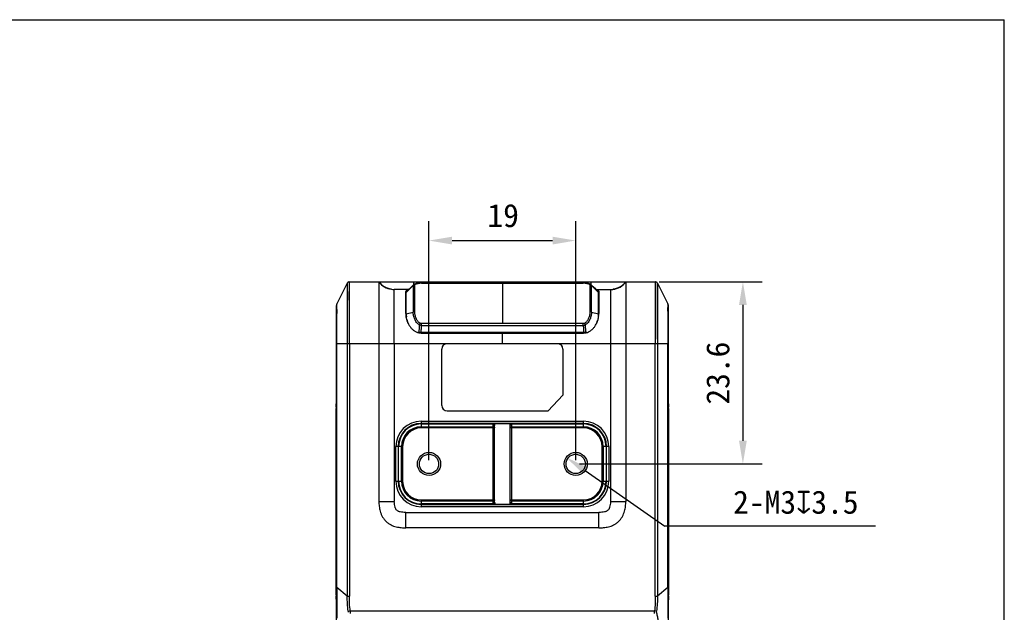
# Model space of a CAD drawing. Header units: millimetres. Extents: x 28 to 333, y 279 to 407.
# Tile 5 of 5: x 206 to 333, y 330 to 407. Entities that reach past the tile are written whole.
import ezdxf

# ---------------------------------------------------------------- set-up
doc = ezdxf.new("R2010")
doc.units = ezdxf.units.MM
doc.header["$LTSCALE"] = 16.335
doc.header["$PDMODE"] = 3
doc.header["$PDSIZE"] = 8
doc.layers.get('0').update_dxf_attribs({"linetype": 'CONTINUOUS'})
doc.layers.get('Defpoints').update_dxf_attribs({"linetype": 'CONTINUOUS'})
doc.layers.add('20_ALL_FEATURES', color=7, linetype='CONTINUOUS')
doc.layers.add('51__DRAFT_DIMS', color=7, linetype='CONTINUOUS')
doc.styles.get("Standard").update_dxf_attribs({"font": 'simfang.ttf'})
doc.dimstyles.new('DIMSTYLE_3', dxfattribs={"dimtxt": 3, "dimasz": 3, "dimexe": 2.5, "dimexo": 0.5, "dimgap": 0.75, "dimtad": 1, "dimdsep": 46, "dimtxsty": 'STANDARD', "dimblk": '_FILLED', "dimblk1": '_FILLED', "dimblk2": '_FILLED', "dimcen": 0.09, "dimclrt": 3, "dimazin": 2, "dimtp": 0.2, "dimtm": 0.2, "dimtfac": 1, "dimtofl": 0, "dimtmove": 0, "dimatfit": 3, "dimldrblk": '_FILLED', "dimfxl": 1, "dimtolj": 1, "dimarcsym": 0})
doc.dimstyles.new('DIMSTYLE_4', dxfattribs={"dimtxt": 3, "dimasz": 3, "dimexe": 2.5, "dimexo": 0.5, "dimgap": 0.75, "dimtad": 1, "dimdec": 1, "dimdsep": 46, "dimtxsty": 'STANDARD', "dimblk": '_FILLED', "dimblk1": '_FILLED', "dimblk2": '_FILLED', "dimcen": 0.09, "dimclrt": 3, "dimazin": 2, "dimtp": 0.2, "dimtm": 0.2, "dimtfac": 1, "dimtdec": 1, "dimtofl": 0, "dimtmove": 0, "dimatfit": 3, "dimldrblk": '_FILLED', "dimfxl": 1, "dimtolj": 1, "dimarcsym": 0})
doc.dimstyles.new('DIMSTYLE_5', dxfattribs={"dimtxt": 3, "dimasz": 3, "dimexe": 2.5, "dimexo": 0.5, "dimtad": 1, "dimdsep": 46, "dimtxsty": 'STANDARD', "dimblk": '_FILLED', "dimblk1": '_FILLED', "dimblk2": '_FILLED', "dimcen": 0.09, "dimclrt": 3, "dimazin": 2, "dimtp": 0.1, "dimtm": 0.1, "dimtfac": 1, "dimtofl": 0, "dimtmove": 0, "dimatfit": 1, "dimldrblk": '_FILLED', "dimfxl": 1, "dimtolj": 1, "dimarcsym": 0})

# ---------------------------------------------------------------- blocks, each defined once
blk = doc.blocks.new('_FILLED')
at = {"color": 0, "linetype": 'ByBlock'}
blk.add_solid([(0, 0), (-1, 0.167), (-1, -0.167)], dxfattribs=at)
blk = doc.blocks.new('*D6')
at = {"layer": '51__DRAFT_DIMS', "color": 0, "lineweight": -2}
for p, q in [((258.56, 350.22), (258.56, 381.17)), ((277.56, 350.22), (277.56, 381.17)), ((261.56, 378.67), (274.56, 378.67))]:
    blk.add_line(p, q, dxfattribs=at)
at = {"layer": 'Defpoints', "color": 0}
for p in [(277.56, 378.67), (258.56, 349.72), (277.56, 349.72)]:
    blk.add_point(p, dxfattribs=at)
at = {"layer": '51__DRAFT_DIMS', "color": 0, "linetype": 'ByBlock', "lineweight": -2, "xscale": 3, "yscale": 3, "zscale": 3, "rotation": 180}
blk.add_blockref('_FILLED', (258.56, 378.67), dxfattribs=at)
at = {"layer": '51__DRAFT_DIMS', "color": 0, "linetype": 'ByBlock', "lineweight": -2, "xscale": 3, "yscale": 3, "zscale": 3}
blk.add_blockref('_FILLED', (277.56, 378.67), dxfattribs=at)
at = {"layer": '51__DRAFT_DIMS', "color": 7, "insert": (268.17, 383.42), "char_height": 3, "attachment_point": 2, "line_spacing_factor": 0.9}
blk.add_mtext('\\A1;19', dxfattribs=at)
blk = doc.blocks.new('*D7')
at = {"layer": '51__DRAFT_DIMS', "color": 0, "lineweight": -2}
for p, q in [((288.38, 373.33), (301.72, 373.33)), ((299.22, 370.33), (299.22, 352.72)), ((278.06, 349.72), (301.72, 349.72))]:
    blk.add_line(p, q, dxfattribs=at)
at = {"layer": 'Defpoints', "color": 0}
for p in [(287.88, 373.33), (277.56, 349.72), (299.22, 349.72)]:
    blk.add_point(p, dxfattribs=at)
at = {"layer": '51__DRAFT_DIMS', "color": 0, "linetype": 'ByBlock', "lineweight": -2, "xscale": 3, "yscale": 3, "zscale": 3}
for p, rotation in [((299.22, 373.33), 90), ((299.22, 349.72), 270)]:
    blk.add_blockref('_FILLED', p, dxfattribs=dict(at, rotation=rotation))
at = {"layer": '51__DRAFT_DIMS', "color": 7, "insert": (294.47, 361.49), "char_height": 3, "attachment_point": 2, "rotation": 90, "line_spacing_factor": 0.9}
blk.add_mtext('\\A1;23.6', dxfattribs=at)
blk = doc.blocks.new('*D8')
at = {"layer": '51__DRAFT_DIMS', "color": 0, "lineweight": -2}
for p in [(278.79, 348.86), (316.41, 341.65)]:
    blk.add_line(p, (289.12, 341.65), dxfattribs=at)
at = {"layer": 'Defpoints', "color": 0}
for p in [(276.33, 350.58), (278.79, 348.86)]:
    blk.add_point(p, dxfattribs=at)
at = {"layer": '51__DRAFT_DIMS', "color": 0, "linetype": 'ByBlock', "lineweight": -2, "xscale": 3, "yscale": 3, "zscale": 3, "rotation": 145.0782235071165}
blk.add_blockref('_FILLED', (276.33, 350.58), dxfattribs=at)
at = {"layer": '51__DRAFT_DIMS', "color": 7, "insert": (297.95, 346.27), "char_height": 3, "attachment_point": 1, "line_spacing_factor": 0.9}
blk.add_mtext('\\A1;{2-M3{\\fgdt;x}3.5}', dxfattribs=at)

msp = doc.modelspace()

# ---------------------------------------------------------------- linework, layer by layer
at = {"color": 7}
for p in [(28.026, 407.301), (333.079, 278.814)]:
    msp.add_line(p, (333.079, 407.301), dxfattribs=at)
at = {"layer": '20_ALL_FEATURES', "color": 7}
for p, q in [((247.98, 373.167), (246.632, 370.471)), ((247.98, 373.167), (247.981, 373.163)), ((247.98, 373.167), (247.98, 332.594)), ((247.981, 373.163), (247.982, 372.802)), ((247.982, 372.802), (247.983, 372.539)), ((248.012, 373.217), (248.011, 373.217)), ((248.19, 373.328), (248.19, 373.327)), ((248.249, 373.333), (287.878, 373.333)), ((252.063, 373.333), (252.063, 344.833)), ((252.074, 373.318), (252.063, 373.333)), ((252.084, 373.306), (252.074, 373.318)), ((252.093, 373.294), (252.084, 373.306)), ((252.103, 373.281), (252.093, 373.294)), ((252.113, 373.269), (252.103, 373.281)), ((252.122, 373.257), (252.113, 373.269)), ((252.132, 373.245), (252.122, 373.257)), ((252.142, 373.233), (252.132, 373.245)), ((252.152, 373.221), (252.142, 373.233)), ((252.161, 373.209), (252.152, 373.221)), ((252.171, 373.197), (252.161, 373.209)), ((252.181, 373.185), (252.171, 373.197)), ((252.191, 373.174), (252.181, 373.185)), ((252.202, 373.162), (252.191, 373.174)), ((252.212, 373.151), (252.202, 373.162)), ((252.222, 373.139), (252.212, 373.151)), ((252.232, 373.128), (252.222, 373.139)), ((252.242, 373.116), (252.232, 373.128)), ((252.253, 373.105), (252.242, 373.116)), ((252.263, 373.094), (252.253, 373.105)), ((252.289, 373.066), (252.279, 373.077)), ((252.3, 373.055), (252.289, 373.066)), ((252.311, 373.044), (252.3, 373.055)), ((252.321, 373.034), (252.311, 373.044)), ((252.332, 373.023), (252.321, 373.034)), ((252.343, 373.012), (252.332, 373.023)), ((252.354, 373.002), (252.343, 373.012)), ((252.364, 372.991), (252.354, 373.002)), ((252.375, 372.981), (252.364, 372.991)), ((252.386, 372.97), (252.375, 372.981)), ((252.397, 372.96), (252.386, 372.97)), ((252.408, 372.95), (252.397, 372.96)), ((252.419, 372.94), (252.408, 372.95)), ((252.43, 372.93), (252.419, 372.94)), ((252.442, 372.92), (252.43, 372.93)), ((252.453, 372.91), (252.442, 372.92)), ((252.464, 372.9), (252.453, 372.91)), ((252.475, 372.891), (252.464, 372.9)), ((252.486, 372.881), (252.475, 372.891)), ((252.498, 372.872), (252.486, 372.881)), ((252.509, 372.862), (252.498, 372.872)), ((252.521, 372.853), (252.509, 372.862)), ((252.532, 372.844), (252.521, 372.853)), ((252.544, 372.835), (252.532, 372.844)), ((252.555, 372.826), (252.544, 372.835)), ((252.567, 372.817), (252.555, 372.826)), ((252.578, 372.808), (252.567, 372.817)), ((252.59, 372.799), (252.578, 372.808)), ((252.602, 372.79), (252.59, 372.799)), ((252.613, 372.782), (252.602, 372.79)), ((252.625, 372.773), (252.613, 372.782)), ((252.637, 372.765), (252.625, 372.773)), ((252.649, 372.756), (252.637, 372.765)), ((252.66, 372.748), (252.649, 372.756)), ((252.672, 372.74), (252.66, 372.748)), ((252.684, 372.732), (252.672, 372.74)), ((252.696, 372.724), (252.684, 372.732)), ((252.708, 372.716), (252.696, 372.724)), ((252.72, 372.708), (252.708, 372.716)), ((252.75, 372.689), (252.738, 372.696)), ((252.762, 372.681), (252.75, 372.689)), ((252.774, 372.674), (252.762, 372.681)), ((252.786, 372.667), (252.774, 372.674)), ((252.798, 372.659), (252.786, 372.667)), ((252.811, 372.652), (252.798, 372.659)), ((252.823, 372.645), (252.811, 372.652)), ((252.835, 372.638), (252.823, 372.645)), ((252.847, 372.631), (252.835, 372.638)), ((252.859, 372.624), (252.847, 372.631)), ((252.872, 372.618), (252.859, 372.624)), ((252.884, 372.611), (252.872, 372.618)), ((252.896, 372.605), (252.884, 372.611)), ((252.927, 372.589), (252.915, 372.595)), ((252.939, 372.583), (252.927, 372.589)), ((252.952, 372.576), (252.939, 372.583)), ((252.964, 372.57), (252.952, 372.576)), ((252.976, 372.564), (252.964, 372.57)), ((252.989, 372.559), (252.976, 372.564)), ((253.001, 372.553), (252.989, 372.559)), ((253.014, 372.547), (253.001, 372.553)), ((253.026, 372.542), (253.014, 372.547)), ((253.038, 372.536), (253.026, 372.542)), ((253.051, 372.531), (253.038, 372.536)), ((253.063, 372.525), (253.051, 372.531)), ((253.076, 372.52), (253.063, 372.525)), ((253.088, 372.515), (253.076, 372.52)), ((253.1, 372.51), (253.088, 372.515)), ((253.113, 372.505), (253.1, 372.51)), ((253.125, 372.5), (253.113, 372.505)), ((253.138, 372.495), (253.125, 372.5)), ((253.15, 372.491), (253.138, 372.495)), ((253.162, 372.486), (253.15, 372.491)), ((253.175, 372.481), (253.162, 372.486)), ((253.187, 372.477), (253.175, 372.481)), ((253.199, 372.473), (253.187, 372.477)), ((253.212, 372.468), (253.199, 372.473)), ((253.224, 372.464), (253.212, 372.468)), ((253.236, 372.46), (253.224, 372.464)), ((253.249, 372.456), (253.236, 372.46)), ((253.261, 372.452), (253.249, 372.456)), ((253.273, 372.448), (253.261, 372.452)), ((253.286, 372.444), (253.273, 372.448)), ((253.298, 372.44), (253.286, 372.444)), ((253.31, 372.437), (253.298, 372.44)), ((253.322, 372.433), (253.31, 372.437)), ((253.335, 372.43), (253.322, 372.433)), ((253.347, 372.426), (253.335, 372.43)), ((253.359, 372.423), (253.347, 372.426)), ((253.371, 372.42), (253.359, 372.423)), ((253.383, 372.416), (253.371, 372.42)), ((253.395, 372.413), (253.383, 372.416)), ((253.407, 372.41), (253.395, 372.413)), ((253.419, 372.407), (253.407, 372.41)), ((253.431, 372.404), (253.419, 372.407)), ((253.443, 372.401), (253.431, 372.404)), ((253.455, 372.399), (253.443, 372.401)), ((253.467, 372.396), (253.455, 372.399)), ((253.479, 372.393), (253.467, 372.396)), ((256.517, 372.827), (255.613, 371.951)), ((256.297, 372.668), (255.975, 372.357)), ((256.56, 372.923), (256.297, 372.668)), ((256.563, 373.333), (256.563, 372.926)), ((256.729, 369.428), (256.729, 372.913)), ((257.585, 373.156), (257.585, 373.155)), ((257.585, 373.155), (278.542, 373.155)), ((265.721, 373.233), (259.006, 373.233)), ((260.463, 373.233), (260.463, 373.156)), ((265.663, 373.156), (265.663, 373.233)), ((268.063, 373.333), (268.063, 373.156)), ((268.063, 373.155), (268.063, 367.904)), ((270.205, 373.233), (276.921, 373.233)), ((270.263, 373.233), (270.263, 373.156)), ((275.463, 373.156), (275.463, 373.233)), ((278.542, 373.156), (278.542, 373.155)), ((279.398, 372.913), (279.398, 369.429)), ((279.563, 372.926), (279.563, 373.333)), ((279.83, 372.668), (279.567, 372.922)), ((280.513, 371.951), (279.61, 372.827)), ((280.151, 372.358), (279.83, 372.668)), ((282.654, 372.395), (282.639, 372.392)), ((282.67, 372.398), (282.654, 372.395)), ((282.685, 372.402), (282.67, 372.398)), ((282.7, 372.405), (282.685, 372.402)), ((282.715, 372.409), (282.7, 372.405)), ((282.731, 372.413), (282.715, 372.409)), ((282.746, 372.417), (282.731, 372.413)), ((282.762, 372.421), (282.746, 372.417)), ((282.777, 372.425), (282.762, 372.421)), ((282.792, 372.43), (282.777, 372.425)), ((282.808, 372.434), (282.792, 372.43)), ((282.823, 372.439), (282.808, 372.434)), ((282.839, 372.443), (282.823, 372.439)), ((282.855, 372.448), (282.839, 372.443)), ((282.894, 372.461), (282.878, 372.456)), ((282.909, 372.466), (282.894, 372.461)), ((282.925, 372.472), (282.909, 372.466)), ((282.941, 372.477), (282.925, 372.472)), ((282.956, 372.483), (282.941, 372.477)), ((282.972, 372.489), (282.956, 372.483)), ((282.988, 372.495), (282.972, 372.489)), ((283.004, 372.501), (282.988, 372.495)), ((283.019, 372.507), (283.004, 372.501)), ((283.035, 372.513), (283.019, 372.507)), ((283.051, 372.52), (283.035, 372.513)), ((283.067, 372.527), (283.051, 372.52)), ((283.082, 372.533), (283.067, 372.527)), ((283.122, 372.551), (283.106, 372.544)), ((283.137, 372.558), (283.122, 372.551)), ((283.153, 372.566), (283.137, 372.558)), ((283.169, 372.573), (283.153, 372.566)), ((283.184, 372.581), (283.169, 372.573)), ((283.2, 372.589), (283.184, 372.581)), ((283.216, 372.597), (283.2, 372.589)), ((283.231, 372.605), (283.216, 372.597)), ((283.247, 372.613), (283.231, 372.605)), ((283.263, 372.622), (283.247, 372.613)), ((283.278, 372.63), (283.263, 372.622)), ((283.317, 372.653), (283.301, 372.644)), ((283.332, 372.662), (283.317, 372.653)), ((283.348, 372.671), (283.332, 372.662)), ((283.363, 372.68), (283.348, 372.671)), ((283.378, 372.69), (283.363, 372.68)), ((283.394, 372.699), (283.378, 372.69)), ((283.409, 372.709), (283.394, 372.699)), ((283.424, 372.719), (283.409, 372.709)), ((283.439, 372.729), (283.424, 372.719)), ((283.454, 372.74), (283.439, 372.729)), ((283.492, 372.766), (283.477, 372.755)), ((283.507, 372.777), (283.492, 372.766)), ((283.522, 372.788), (283.507, 372.777)), ((283.536, 372.799), (283.522, 372.788)), ((283.551, 372.81), (283.536, 372.799)), ((283.566, 372.821), (283.551, 372.81)), ((283.581, 372.833), (283.566, 372.821)), ((283.595, 372.844), (283.581, 372.833)), ((283.61, 372.856), (283.595, 372.844)), ((283.646, 372.886), (283.631, 372.874)), ((283.66, 372.898), (283.646, 372.886)), ((283.674, 372.91), (283.66, 372.898)), ((283.689, 372.923), (283.674, 372.91)), ((283.703, 372.936), (283.689, 372.923)), ((283.717, 372.948), (283.703, 372.936)), ((283.731, 372.961), (283.717, 372.948)), ((283.745, 372.974), (283.731, 372.961)), ((283.759, 372.987), (283.745, 372.974)), ((283.793, 373.021), (283.779, 373.007)), ((283.807, 373.035), (283.793, 373.021)), ((283.82, 373.048), (283.807, 373.035)), ((283.834, 373.062), (283.82, 373.048)), ((283.847, 373.076), (283.834, 373.062)), ((283.86, 373.09), (283.847, 373.076)), ((283.873, 373.104), (283.86, 373.09)), ((283.887, 373.119), (283.873, 373.104)), ((283.9, 373.133), (283.887, 373.119)), ((283.913, 373.148), (283.9, 373.133)), ((283.926, 373.162), (283.913, 373.148)), ((283.938, 373.177), (283.926, 373.162)), ((283.951, 373.192), (283.938, 373.177)), ((283.964, 373.207), (283.951, 373.192)), ((283.976, 373.222), (283.964, 373.207)), ((283.989, 373.237), (283.976, 373.222)), ((284.001, 373.253), (283.989, 373.237)), ((284.013, 373.268), (284.001, 373.253)), ((284.026, 373.284), (284.013, 373.268)), ((284.038, 373.299), (284.026, 373.284)), ((284.063, 373.333), (284.056, 373.323)), ((284.063, 373.333), (284.063, 344.833)), ((287.937, 373.327), (287.937, 373.328)), ((288.115, 373.217), (288.115, 373.217)), ((288.143, 372.302), (288.144, 372.573)), ((288.146, 373.167), (288.146, 332.594)), ((288.146, 373.167), (289.495, 370.471)), ((253.491, 372.391), (253.479, 372.393)), ((253.503, 372.388), (253.491, 372.391)), ((253.515, 372.386), (253.503, 372.388)), ((253.527, 372.383), (253.515, 372.386)), ((253.539, 372.381), (253.527, 372.383)), ((253.55, 372.379), (253.539, 372.381)), ((253.562, 372.377), (253.55, 372.379)), ((253.574, 372.375), (253.562, 372.377)), ((253.585, 372.373), (253.574, 372.375)), ((253.597, 372.371), (253.585, 372.373)), ((253.609, 372.369), (253.597, 372.371)), ((253.62, 372.367), (253.609, 372.369)), ((253.632, 372.365), (253.62, 372.367)), ((253.643, 372.363), (253.632, 372.365)), ((253.654, 372.362), (253.643, 372.363)), ((253.666, 372.36), (253.654, 372.362)), ((253.683, 372.358), (253.666, 372.36)), ((253.694, 372.356), (253.683, 372.358)), ((253.711, 372.354), (253.694, 372.356)), ((255.95, 372.333), (254.063, 372.333)), ((255.563, 369.21), (255.563, 372.068)), ((255.613, 371.264), (255.563, 371.264)), ((255.613, 368.695), (255.613, 371.966)), ((255.975, 372.357), (255.66, 372.053)), ((280.466, 372.053), (280.151, 372.358)), ((280.176, 372.333), (282.063, 372.333)), ((280.513, 371.961), (280.513, 371.964)), ((280.513, 368.695), (280.513, 371.961)), ((280.563, 371.264), (280.513, 371.264)), ((280.563, 372.068), (280.563, 369.21)), ((282.391, 372.351), (282.377, 372.35)), ((282.405, 372.353), (282.391, 372.351)), ((282.419, 372.354), (282.405, 372.353)), ((282.433, 372.356), (282.419, 372.354)), ((282.448, 372.358), (282.433, 372.356)), ((282.462, 372.36), (282.448, 372.358)), ((282.476, 372.362), (282.462, 372.36)), ((282.491, 372.364), (282.476, 372.362)), ((282.506, 372.367), (282.491, 372.364)), ((282.52, 372.369), (282.506, 372.367)), ((282.535, 372.372), (282.52, 372.369)), ((282.55, 372.374), (282.535, 372.372)), ((282.564, 372.377), (282.55, 372.374)), ((282.579, 372.38), (282.564, 372.377)), ((282.594, 372.382), (282.579, 372.38)), ((282.609, 372.385), (282.594, 372.382)), ((282.624, 372.388), (282.609, 372.385)), ((282.639, 372.392), (282.624, 372.388)), ((288.142, 371.95), (288.143, 372.302)), ((288.142, 371.514), (288.142, 371.95)), ((288.143, 370.98), (288.142, 371.514)), ((246.563, 319.487), (246.563, 370.179)), ((246.569, 370.261), (246.569, 370.286)), ((246.569, 370.286), (246.572, 370.286)), ((246.589, 370.373), (246.6, 370.395)), ((246.589, 370.373), (246.593, 370.371)), ((246.626, 369.877), (246.627, 370.001)), ((246.626, 369.736), (246.626, 369.877)), ((255.563, 370.759), (255.613, 370.759)), ((280.513, 370.759), (280.563, 370.759)), ((288.144, 370.289), (288.143, 370.98)), ((288.144, 369.907), (288.144, 370.289)), ((288.145, 368.694), (288.144, 369.907)), ((289.526, 370.395), (289.538, 370.373)), ((289.538, 370.373), (289.534, 370.371)), ((289.558, 370.286), (289.554, 370.286)), ((289.558, 370.286), (289.558, 370.261)), ((289.563, 319.487), (289.563, 370.179)), ((247.982, 369.413), (247.981, 368.119)), ((255.613, 368.968), (255.575, 368.968)), ((255.613, 369.189), (256.517, 369.407)), ((279.61, 369.407), (280.513, 369.189)), ((280.513, 369.157), (280.513, 369.146)), ((280.513, 368.968), (280.552, 368.968)), ((288.146, 367.608), (288.145, 368.694)), ((289.502, 369.235), (289.501, 369.143)), ((289.502, 369.508), (289.502, 369.333)), ((289.502, 369.333), (289.502, 369.235)), ((247.981, 368.119), (247.981, 366.87)), ((257.585, 367.676), (257.585, 367.904)), ((278.542, 367.904), (257.585, 367.904)), ((257.585, 367.676), (278.542, 367.676)), ((278.542, 367.676), (278.542, 367.904)), ((288.146, 365.896), (288.146, 367.608)), ((257.104, 366.756), (257.256, 366.756)), ((279, 366.749), (257.127, 366.749)), ((257.554, 366.757), (278.572, 366.757)), ((257.562, 366.683), (278.564, 366.683)), ((268.063, 365.333), (268.063, 366.683)), ((278.872, 366.756), (279.023, 366.756)), ((246.563, 365.333), (289.563, 365.333)), ((246.632, 333.711), (246.632, 365.333)), ((247.98, 365.701), (247.98, 365.333)), ((248.249, 365.333), (248.249, 332.594)), ((254.063, 365.333), (254.065, 344.833)), ((275.213, 365.308), (260.913, 365.308)), ((282.063, 365.333), (282.063, 344.833)), ((287.878, 332.594), (287.878, 365.333)), ((289.495, 333.711), (289.495, 365.333)), ((260.213, 357.308), (260.213, 364.608)), ((275.913, 364.608), (275.913, 358.627)), ((273.999, 356.608), (275.913, 358.627)), ((246.552, 357.611), (246.549, 357.49)), ((246.556, 357.768), (246.552, 357.611)), ((246.543, 332.747), (246.543, 356.919)), ((246.563, 356.919), (246.543, 356.919)), ((260.913, 356.608), (273.999, 356.608)), ((289.584, 356.919), (289.563, 356.919)), ((289.584, 356.919), (289.584, 332.747)), ((257.563, 355.263), (257.563, 354.388)), ((257.563, 355.263), (278.563, 355.263)), ((278.563, 354.963), (257.563, 354.963)), ((257.563, 354.911), (266.866, 354.911)), ((266.863, 344.612), (266.863, 354.829)), ((267.063, 344.753), (267.063, 354.688)), ((269.063, 344.753), (269.063, 354.688)), ((269.261, 354.911), (278.563, 354.911)), ((269.263, 354.829), (269.263, 344.612)), ((278.563, 354.388), (278.563, 355.263)), ((257.563, 354.529), (266.863, 354.529)), ((267.063, 354.388), (257.563, 354.388)), ((278.563, 354.388), (269.063, 354.388)), ((269.263, 354.529), (278.563, 354.529)), ((254.271, 347.47), (254.271, 351.97)), ((255.146, 351.97), (254.271, 351.97)), ((254.571, 351.97), (254.571, 347.47)), ((254.623, 347.47), (254.623, 351.97)), ((255.005, 347.47), (255.005, 351.97)), ((255.146, 351.97), (255.146, 347.47)), ((280.981, 347.47), (280.981, 351.97)), ((281.856, 351.97), (280.981, 351.97)), ((281.122, 351.97), (281.122, 347.47)), ((281.504, 351.97), (281.504, 347.47)), ((281.556, 347.47), (281.556, 351.97)), ((281.856, 351.97), (281.856, 347.47)), ((254.271, 347.47), (255.146, 347.47)), ((280.981, 347.47), (281.856, 347.47)), ((252.063, 344.833), (254.065, 344.833)), ((257.563, 345.053), (257.563, 344.178)), ((257.563, 345.053), (267.063, 345.053)), ((266.863, 344.912), (257.563, 344.912)), ((266.866, 344.53), (257.563, 344.53)), ((257.563, 344.478), (278.563, 344.478)), ((269.063, 345.053), (278.563, 345.053)), ((278.563, 344.53), (269.261, 344.53)), ((278.563, 344.912), (269.263, 344.912)), ((278.563, 344.178), (278.563, 345.053)), ((282.062, 344.833), (284.063, 344.833)), ((255.562, 341.433), (255.562, 343.433)), ((255.562, 343.433), (280.565, 343.433)), ((278.563, 344.178), (257.563, 344.178)), ((280.565, 341.433), (280.565, 343.433)), ((280.565, 341.433), (255.562, 341.433)), ((246.632, 333.711), (246.563, 333.711)), ((247.98, 332.594), (246.632, 333.711)), ((246.632, 333.711), (246.632, 333.512)), ((289.495, 333.711), (288.146, 332.594)), ((289.563, 333.711), (289.495, 333.711)), ((246.543, 332.747), (246.563, 332.747)), ((246.549, 332.176), (246.553, 332.027)), ((246.553, 332.027), (246.556, 331.899)), ((246.556, 331.899), (246.558, 331.777)), ((246.558, 331.777), (246.56, 331.64)), ((247.98, 332.594), (248.249, 332.594)), ((287.878, 332.594), (288.146, 332.594)), ((289.563, 332.747), (289.584, 332.747)), ((289.566, 331.632), (289.569, 331.769)), ((289.569, 331.769), (289.571, 331.898)), ((289.571, 331.898), (289.575, 332.055)), ((289.575, 332.055), (289.578, 332.176)), ((248.09, 330.634), (248.362, 330.671)), ((248.362, 330.671), (287.765, 330.671)), ((288.037, 330.634), (287.765, 330.671))]:
    msp.add_line(p, q, dxfattribs=at)
for points in [[(247.983, 372.539), (247.984, 372.185), (247.985, 371.978)], [(252.279, 373.077), (252.268, 373.088), (252.263, 373.094)], [(252.738, 372.696), (252.726, 372.704), (252.72, 372.708)], [(252.915, 372.595), (252.902, 372.601), (252.896, 372.605)], [(257.383, 373.152), (257.374, 373.151), (257.328, 373.149), (257.281, 373.146), (257.234, 373.142), (257.186, 373.137), (257.136, 373.132), (257.085, 373.125), (257.033, 373.117), (256.978, 373.108), (256.918, 373.095), (256.857, 373.079), (256.796, 373.06), (256.735, 373.036), (256.675, 373.007), (256.624, 372.975), (256.58, 372.941), (256.559, 372.922)], [(257.562, 373.156), (257.532, 373.156), (257.502, 373.156), (257.471, 373.155), (257.442, 373.154), (257.412, 373.153), (257.383, 373.152)], [(278.743, 373.152), (278.718, 373.153), (278.688, 373.154), (278.658, 373.155), (278.628, 373.156), (278.598, 373.156), (278.568, 373.156), (257.562, 373.156)], [(279.568, 372.922), (279.547, 372.941), (279.504, 372.974), (279.452, 373.006), (279.393, 373.036), (279.332, 373.06), (279.272, 373.079), (279.211, 373.095), (279.151, 373.107), (279.096, 373.117), (279.044, 373.125), (278.993, 373.131), (278.944, 373.137), (278.896, 373.142), (278.848, 373.145), (278.801, 373.149), (278.755, 373.151), (278.743, 373.152)], [(282.878, 372.456), (282.862, 372.451), (282.855, 372.448)], [(283.106, 372.544), (283.09, 372.537), (283.082, 372.533)], [(283.301, 372.644), (283.286, 372.635), (283.278, 372.63)], [(283.477, 372.755), (283.462, 372.745), (283.454, 372.74)], [(283.631, 372.874), (283.617, 372.862), (283.61, 372.856)], [(283.779, 373.007), (283.766, 372.994), (283.759, 372.987)], [(284.056, 373.323), (284.044, 373.307), (284.038, 373.299)], [(288.144, 372.573), (288.144, 372.777), (288.145, 372.857)], [(288.145, 372.857), (288.146, 373.166), (288.146, 373.167)], [(247.985, 371.262), (247.984, 370.613), (247.982, 369.413)], [(247.985, 371.978), (247.985, 371.527), (247.985, 371.262)], [(289.578, 357.49), (289.574, 357.639), (289.571, 357.76)], [(246.56, 331.64), (246.563, 331.498), (246.563, 331.424)]]:
    msp.add_lwpolyline(points, dxfattribs=at)
for centre, radius in [((258.563, 349.72), 1.5), ((258.563, 349.72), 1.25), ((277.563, 349.72), 1.5), ((277.563, 349.72), 1.25)]:
    msp.add_circle(centre, radius, dxfattribs=at)
for centre, radius, start, end in [((248.249, 373.033), 0.3, 90, 153.43495), ((248.187, 373.133), 0.195, 89.51732, 153.91763), ((257.581, 369.481), 3.675, 92.85224, 93.44721), ((257.387, 373.085), 0.0665, 80.34206, 92.93349), ((257.545, 370.201), 2.954, 92.0801, 92.8444), ((257.581, 369.164), 3.991, 89.94649, 92.06422), ((259.006, 372.733), 0.5, 90, 122.0619), ((265.721, 372.733), 0.5, 57.92385, 90), ((270.205, 372.733), 0.5, 90, 122.06107), ((276.921, 372.733), 0.5, 57.93893, 90), ((278.543, 368.989), 4.166, 87.98759, 90.00942), ((278.577, 370.085), 3.07, 87.17013, 87.91528), ((278.74, 373.086), 0.0664, 87.0708, 99.6657), ((278.546, 369.482), 3.674, 86.56403, 87.14767), ((278.548, 369.519), 3.637, 85.91706, 86.56525), ((287.878, 373.033), 0.3, 26.56505, 90), ((287.94, 373.133), 0.195, 26.08237, 90.48268), ((282.067, 375.237), 2.904, 269.92631, 276.11745), ((247.216, 370.179), 0.653, 153.43495, 180), ((246.763, 370.286), 0.2, 153.43495, 180), ((288.911, 370.179), 0.653, 0, 26.56505), ((226.666, 369.58), 62.835, 0.2304, 0.36412), ((289.363, 370.286), 0.2, 0, 26.56505), ((376.426, 369.43), 129.801, 179.86514, 180.0901), ((258.379, 369.22), 2.816, 180.19995, 188.59842), ((258.578, 369.149), 2.965, 180.05797, 186.46853), ((258.637, 369.155), 3.024, 186.45578, 186.65558), ((277.584, 369.147), 2.93, 354.16834, 359.97539), ((277.763, 369.219), 2.8, 352.32299, 359.82446), ((209.861, 369.515), 79.64, 359.99495, 0.2292), ((278.531, 368.319), 0.643, 270.96932, 297.87135), ((257.555, 285.608), 81.149, 90.00041, 90.21117), ((278.571, 284.952), 81.805, 89.78884, 89.99889), ((260.913, 364.608), 0.7, 90, 180), ((275.213, 364.608), 0.7, 0, 90), ((246.653, 357.608), 0.101, 170.35204, 178.33217), ((260.913, 357.308), 0.7, 180, 270), ((276.503, 356.922), 29.961, 179.7389, 179.87167), ((276.911, 356.92), 30.368, 179.87128, 180.00314), ((259.417, 356.921), 30.167, 359.99586, 0.26045), ((257.563, 351.97), 3.292, 90, 180), ((257.563, 351.97), 2.992, 90, 180), ((257.563, 351.97), 2.941, 90, 180), ((268.064, 354.829), 1.201, 176.07584, 180.00339), ((268.496, 354.688), 1.433, 170.76337, 180.01134), ((267.63, 354.688), 1.434, 359.99492, 9.23563), ((268.066, 354.829), 1.198, 359.99441, 3.93286), ((278.563, 351.97), 3.292, 0, 90), ((278.563, 351.97), 2.992, 0, 90), ((278.563, 351.97), 2.941, 0, 90), ((257.563, 351.97), 2.559, 90, 180), ((257.563, 351.97), 2.417, 90, 180), ((278.563, 351.97), 2.559, 0, 90), ((278.563, 351.97), 2.417, 0, 90), ((257.563, 347.47), 3.292, 180, 270), ((257.563, 347.47), 2.992, 180, 270), ((257.563, 347.47), 2.941, 180, 270), ((257.563, 347.47), 2.559, 180, 270), ((257.563, 347.47), 2.417, 180, 270), ((278.563, 347.47), 3.292, 270, 360), ((278.563, 347.47), 2.992, 270, 360), ((278.563, 347.47), 2.941, 270, 360), ((278.563, 347.47), 2.559, 270, 360), ((278.563, 347.47), 2.417, 270, 360), ((268.062, 344.612), 1.199, 179.99351, 183.92808), ((268.497, 344.753), 1.433, 179.99162, 189.23556), ((267.628, 344.753), 1.435, 350.76911, 0.00171), ((268.062, 344.612), 1.201, 356.07027, 359.99683), ((332.862, 333.583), 43.367, 179.83091, 180.09463), ((276.71, 332.745), 30.167, 179.99586, 180.26045), ((246.649, 332.179), 0.1, 181.59821, 189.71499), ((289.474, 332.058), 0.101, 350.35204, 358.33217), ((259.216, 332.746), 30.368, 359.87127, 0.00314), ((259.624, 332.744), 29.961, 359.7389, 359.87167)]:
    msp.add_arc(centre, radius, start, end, dxfattribs=at)
for points, knots in [([(248.249, 365.333), (248.249, 365.9), (248.249, 366.75), (248.25, 367.882), (248.251, 368.724), (248.254, 369.552), (248.256, 370.349), (248.259, 371.09), (248.26, 371.74), (248.259, 372.27), (248.257, 372.63), (248.255, 372.853), (248.254, 372.977), (248.253, 373.076), (248.252, 373.153), (248.251, 373.212), (248.25, 373.255), (248.25, 373.286), (248.249, 373.307), (248.249, 373.32), (248.248, 373.328), (248.249, 373.331), (248.249, 373.333), (248.249, 373.333)], [0, 0, 0, 0, 0.2125971, 0.3187406, 0.4243555, 0.5284824, 0.6292158, 0.7233787, 0.8062259, 0.8728992, 0.9223783, 0.9412147, 0.956567, 0.9688079, 0.9783155, 0.985488, 0.9907423, 0.9944875, 0.9970347, 0.9986325, 0.9995227, 0.9999133, 1, 1, 1, 1]), ([(256.517, 372.827), (256.518, 372.799), (256.518, 372.738), (256.517, 372.638), (256.516, 372.521), (256.516, 372.326), (256.518, 372.105), (256.517, 371.857), (256.516, 371.64), (256.517, 371.404), (256.518, 371.058), (256.516, 370.594), (256.516, 370.011), (256.518, 369.611), (256.517, 369.407)], [0, 0, 0, 0, 0.0245995, 0.0537619, 0.087918, 0.1274916, 0.2242167, 0.2817004, 0.3452904, 0.414474, 0.4885924, 0.649012, 0.8212892, 1, 1, 1, 1]), ([(256.517, 372.827), (256.517, 372.845), (256.524, 372.88), (256.546, 372.909), (256.559, 372.922)], [0, 0, 0, 0, 0.4894889, 1, 1, 1, 1]), ([(256.729, 372.913), (256.69, 372.913), (256.612, 372.898), (256.545, 372.854), (256.517, 372.827)], [0, 0, 0, 0, 0.5019229, 1, 1, 1, 1]), ([(256.729, 372.913), (256.729, 372.929), (256.737, 372.963), (256.771, 373.007), (256.823, 373.044), (256.892, 373.075), (256.98, 373.1), (257.088, 373.122), (257.217, 373.138), (257.31, 373.146), (257.36, 373.149)], [0, 0, 0, 0, 0.0685803, 0.1413069, 0.2269924, 0.3313384, 0.4578862, 0.6095144, 0.7896579, 1, 1, 1, 1]), ([(278.807, 373.146), (278.854, 373.143), (278.941, 373.135), (279.061, 373.118), (279.162, 373.097), (279.245, 373.071), (279.31, 373.041), (279.359, 373.005), (279.39, 372.962), (279.398, 372.929), (279.398, 372.913)], [0, 0, 0, 0, 0.208216, 0.3867483, 0.5375546, 0.6639752, 0.7687249, 0.8553723, 0.9295862, 1, 1, 1, 1]), ([(279.398, 372.913), (279.437, 372.913), (279.515, 372.898), (279.582, 372.854), (279.61, 372.827)], [0, 0, 0, 0, 0.502037, 1, 1, 1, 1]), ([(279.568, 372.922), (279.58, 372.909), (279.602, 372.88), (279.61, 372.845), (279.61, 372.827)], [0, 0, 0, 0, 0.5109462, 1, 1, 1, 1]), ([(279.61, 369.407), (279.609, 369.611), (279.61, 369.915), (279.611, 370.315), (279.61, 370.694), (279.609, 371.058), (279.61, 371.404), (279.611, 371.64), (279.61, 371.857), (279.609, 372.105), (279.61, 372.326), (279.611, 372.521), (279.61, 372.638), (279.609, 372.738), (279.609, 372.799), (279.61, 372.827)], [0, 0, 0, 0, 0.1788073, 0.2660404, 0.3510612, 0.5114377, 0.5855166, 0.6547291, 0.7182724, 0.7757996, 0.8725253, 0.9121013, 0.9462626, 0.9754137, 1, 1, 1, 1]), ([(287.878, 373.333), (287.878, 373.333), (287.878, 373.331), (287.878, 373.328), (287.878, 373.32), (287.878, 373.307), (287.877, 373.286), (287.877, 373.255), (287.876, 373.212), (287.875, 373.153), (287.874, 373.076), (287.873, 372.977), (287.872, 372.853), (287.87, 372.63), (287.868, 372.27), (287.867, 371.739), (287.868, 371.089), (287.871, 370.348), (287.873, 369.551), (287.875, 368.723), (287.877, 367.881), (287.878, 366.75), (287.878, 365.9), (287.878, 365.333)], [0, 0, 0, 0, 0.0000868, 0.0004789, 0.0013757, 0.0029761, 0.0054838, 0.0091905, 0.0144665, 0.0216847, 0.0312193, 0.0434587, 0.0587994, 0.0776316, 0.12714, 0.1938878, 0.2767408, 0.3709187, 0.4716211, 0.5756922, 0.6812945, 0.7874225, 1, 1, 1, 1]), ([(254.063, 365.333), (254.064, 365.862), (254.061, 366.65), (254.062, 367.693), (254.063, 368.454), (254.064, 369.189), (254.062, 369.88), (254.06, 370.505), (254.064, 370.972), (254.063, 371.296), (254.061, 371.545), (254.061, 371.758), (254.063, 371.938), (254.063, 372.039), (254.063, 372.12), (254.063, 372.184), (254.063, 372.233), (254.062, 372.269), (254.061, 372.295), (254.062, 372.313), (254.062, 372.323), (254.063, 372.33), (254.063, 372.332), (254.064, 372.333), (254.063, 372.333)], [0, 0, 0, 0, 0.2268104, 0.3377908, 0.446908, 0.5527624, 0.652871, 0.7431336, 0.8203365, 0.8533045, 0.8818487, 0.9271646, 0.9445963, 0.9589009, 0.9703774, 0.9793624, 0.9862383, 0.991358, 0.9949996, 0.9974115, 0.9988663, 0.9996308, 0.9999384, 1, 1, 1, 1]), ([(255.67, 372.188), (255.644, 372.174), (255.597, 372.143), (255.569, 372.093), (255.563, 372.068)], [0, 0, 0, 0, 0.5375151, 1, 1, 1, 1]), ([(255.613, 371.283), (255.602, 371.282), (255.586, 371.281), (255.569, 371.278), (255.563, 371.276)], [0, 0, 0, 0, 0.6325235, 1, 1, 1, 1]), ([(255.66, 372.053), (255.649, 372.042), (255.628, 372.016), (255.617, 371.986), (255.614, 371.97)], [0, 0, 0, 0, 0.5013675, 1, 1, 1, 1]), ([(255.864, 372.25), (255.827, 372.242), (255.761, 372.226), (255.697, 372.202), (255.67, 372.188)], [0, 0, 0, 0, 0.5498283, 1, 1, 1, 1]), ([(280.263, 372.25), (280.3, 372.242), (280.366, 372.226), (280.43, 372.202), (280.457, 372.188)], [0, 0, 0, 0, 0.5498726, 1, 1, 1, 1]), ([(280.457, 372.188), (280.483, 372.174), (280.53, 372.143), (280.557, 372.093), (280.563, 372.068)], [0, 0, 0, 0, 0.5374764, 1, 1, 1, 1]), ([(280.466, 372.053), (280.479, 372.041), (280.5, 372.014), (280.511, 371.981), (280.513, 371.964)], [0, 0, 0, 0, 0.5006101, 1, 1, 1, 1]), ([(280.563, 371.276), (280.558, 371.278), (280.541, 371.281), (280.524, 371.282), (280.514, 371.283)], [0, 0, 0, 0, 0.3675018, 1, 1, 1, 1]), ([(282.063, 372.333), (282.063, 372.333), (282.064, 372.332), (282.064, 372.33), (282.065, 372.323), (282.065, 372.313), (282.065, 372.295), (282.065, 372.269), (282.064, 372.233), (282.064, 372.184), (282.063, 372.12), (282.064, 372.039), (282.064, 371.938), (282.065, 371.758), (282.066, 371.545), (282.064, 371.296), (282.063, 370.972), (282.066, 370.505), (282.065, 369.88), (282.063, 369.189), (282.064, 368.454), (282.065, 367.693), (282.066, 366.65), (282.063, 365.862), (282.063, 365.333)], [0, 0, 0, 0, 0.0000605, 0.0003683, 0.0011317, 0.0025853, 0.0049957, 0.0086372, 0.0137534, 0.0206216, 0.029609, 0.0410852, 0.055385, 0.0728152, 0.1181275, 0.1466699, 0.1796201, 0.256836, 0.3470972, 0.4472121, 0.5530536, 0.6622043, 0.7731634, 1, 1, 1, 1]), ([(246.627, 370.001), (246.627, 370.055), (246.628, 370.149), (246.629, 370.269), (246.63, 370.353), (246.632, 370.409), (246.632, 370.44), (246.633, 370.462), (246.632, 370.466), (246.633, 370.471), (246.632, 370.471)], [0, 0, 0, 0, 0.3449609, 0.5967371, 0.7699775, 0.8816509, 0.9479656, 0.9826259, 0.9971358, 1, 1, 1, 1]), ([(289.495, 370.471), (289.494, 370.471), (289.495, 370.466), (289.494, 370.461), (289.495, 370.439), (289.496, 370.406), (289.497, 370.348), (289.498, 370.26), (289.499, 370.134), (289.5, 370.036), (289.5, 369.98)], [0, 0, 0, 0, 0.0024583, 0.0167408, 0.0518623, 0.1177838, 0.2293523, 0.4029636, 0.6546882, 1, 1, 1, 1]), ([(246.629, 367.972), (246.629, 368.083), (246.627, 368.501), (246.626, 368.919), (246.625, 369.226)], [0, 0, 0, 0, 0.2658781, 1, 1, 1, 1]), ([(255.595, 368.799), (255.63, 368.571), (255.753, 368.12), (256.03, 367.605), (256.328, 367.245), (256.59, 367.011), (256.89, 366.827), (257.112, 366.749), (257.225, 366.722)], [0, 0, 0, 0, 0.2482345, 0.4981601, 0.6235988, 0.749071, 0.8745446, 1, 1, 1, 1]), ([(255.861, 367.941), (255.804, 368.079), (255.708, 368.362), (255.651, 368.657), (255.633, 368.804)], [0, 0, 0, 0, 0.5012779, 1, 1, 1, 1]), ([(256.729, 369.428), (256.691, 369.428), (256.62, 369.425), (256.549, 369.415), (256.517, 369.407)], [0, 0, 0, 0, 0.5375491, 1, 1, 1, 1]), ([(257.295, 367.75), (257.225, 367.789), (257.096, 367.887), (256.938, 368.068), (256.808, 368.27), (256.703, 368.485), (256.622, 368.709), (256.543, 369.014), (256.517, 369.251), (256.517, 369.407)], [0, 0, 0, 0, 0.1260925, 0.252099, 0.3778865, 0.5034282, 0.6285805, 0.753224, 1, 1, 1, 1]), ([(257.398, 367.951), (257.369, 367.967), (257.313, 368.004), (257.21, 368.093), (257.098, 368.227), (256.985, 368.406), (256.863, 368.663), (256.76, 369.004), (256.729, 369.287), (256.729, 369.428)], [0, 0, 0, 0, 0.0585896, 0.1189138, 0.2426496, 0.368356, 0.4950603, 0.748695, 1, 1, 1, 1]), ([(279.398, 369.429), (279.398, 369.288), (279.367, 369.004), (279.264, 368.663), (279.142, 368.406), (279.029, 368.227), (278.916, 368.093), (278.813, 368.004), (278.758, 367.967), (278.729, 367.951)], [0, 0, 0, 0, 0.2514243, 0.5050225, 0.6317032, 0.7573886, 0.8811034, 0.9414194, 1, 1, 1, 1]), ([(279.61, 369.407), (279.61, 369.251), (279.584, 369.015), (279.505, 368.709), (279.424, 368.485), (279.319, 368.27), (279.189, 368.068), (279.031, 367.887), (278.902, 367.789), (278.832, 367.75)], [0, 0, 0, 0, 0.246791, 0.3714028, 0.4965399, 0.6220986, 0.7479088, 0.8739275, 1, 1, 1, 1]), ([(278.902, 366.722), (279.017, 366.749), (279.243, 366.829), (279.547, 367.018), (279.812, 367.257), (280.111, 367.626), (280.387, 368.153), (280.507, 368.612), (280.538, 368.845)], [0, 0, 0, 0, 0.1254822, 0.2509854, 0.376486, 0.5019504, 0.7518876, 1, 1, 1, 1]), ([(279.61, 369.407), (279.578, 369.415), (279.507, 369.425), (279.436, 369.428), (279.398, 369.429)], [0, 0, 0, 0, 0.4615236, 1, 1, 1, 1]), ([(280.498, 368.849), (280.483, 368.694), (280.426, 368.384), (280.326, 368.086), (280.266, 367.941)], [0, 0, 0, 0, 0.4985972, 1, 1, 1, 1]), ([(289.501, 369.143), (289.501, 369.044), (289.5, 368.619), (289.498, 368.193), (289.497, 367.866)], [0, 0, 0, 0, 0.2317416, 1, 1, 1, 1]), ([(246.632, 365.333), (246.632, 365.554), (246.633, 366.434), (246.631, 367.313), (246.629, 367.972)], [0, 0, 0, 0, 0.2513297, 1, 1, 1, 1]), ([(257.295, 367.75), (257.291, 367.709), (257.284, 367.625), (257.279, 367.499), (257.275, 367.374), (257.272, 367.25), (257.268, 367.126), (257.265, 366.961), (257.262, 366.838), (257.256, 366.756)], [0, 0, 0, 0, 0.1270597, 0.2535935, 0.379373, 0.5043322, 0.6287496, 0.7528925, 1, 1, 1, 1]), ([(257.295, 367.75), (257.31, 367.782), (257.344, 367.849), (257.379, 367.916), (257.398, 367.951)], [0, 0, 0, 0, 0.465019, 1, 1, 1, 1]), ([(257.585, 367.676), (257.535, 367.677), (257.434, 367.69), (257.339, 367.727), (257.295, 367.75)], [0, 0, 0, 0, 0.5000888, 1, 1, 1, 1]), ([(257.585, 367.904), (257.537, 367.904), (257.471, 367.916), (257.412, 367.943), (257.398, 367.951)], [0, 0, 0, 0, 0.7491814, 1, 1, 1, 1]), ([(257.554, 366.757), (257.558, 366.834), (257.564, 366.988), (257.57, 367.219), (257.573, 367.448), (257.579, 367.6), (257.585, 367.676)], [0, 0, 0, 0, 0.2520052, 0.5029565, 0.7523328, 1, 1, 1, 1]), ([(278.729, 367.951), (278.715, 367.943), (278.656, 367.916), (278.59, 367.904), (278.542, 367.904)], [0, 0, 0, 0, 0.2508116, 1, 1, 1, 1]), ([(278.542, 367.676), (278.548, 367.6), (278.554, 367.448), (278.557, 367.219), (278.563, 366.988), (278.569, 366.834), (278.573, 366.757)], [0, 0, 0, 0, 0.2476662, 0.4970415, 0.7479931, 1, 1, 1, 1]), ([(278.832, 367.75), (278.817, 367.782), (278.783, 367.849), (278.748, 367.916), (278.729, 367.951)], [0, 0, 0, 0, 0.4648439, 1, 1, 1, 1]), ([(278.872, 366.756), (278.866, 366.838), (278.862, 366.961), (278.859, 367.126), (278.856, 367.25), (278.852, 367.374), (278.847, 367.541), (278.84, 367.667), (278.832, 367.75)], [0, 0, 0, 0, 0.2470806, 0.3712403, 0.4957277, 0.6207199, 0.7464307, 1, 1, 1, 1]), ([(289.497, 367.866), (289.497, 367.657), (289.494, 366.813), (289.494, 365.968), (289.495, 365.333)], [0, 0, 0, 0, 0.2475265, 1, 1, 1, 1]), ([(246.543, 357.058), (246.543, 357.098), (246.544, 357.242), (246.546, 357.386), (246.549, 357.49)], [0, 0, 0, 0, 0.2765912, 1, 1, 1, 1]), ([(246.549, 357.49), (246.549, 357.494), (246.55, 357.511), (246.557, 357.528), (246.563, 357.54)], [0, 0, 0, 0, 0.2453603, 1, 1, 1, 1]), ([(289.578, 357.49), (289.579, 357.458), (289.582, 357.315), (289.583, 357.171), (289.584, 357.058)], [0, 0, 0, 0, 0.2177042, 1, 1, 1, 1]), ([(267.063, 354.688), (267.063, 354.706), (267.052, 354.746), (267.005, 354.793), (266.938, 354.822), (266.888, 354.829), (266.863, 354.829)], [0, 0, 0, 0, 0.2008841, 0.4446913, 0.7232284, 1, 1, 1, 1]), ([(267.082, 354.918), (267.074, 354.917), (267.051, 354.915), (266.979, 354.912), (266.915, 354.911), (266.866, 354.911)], [0, 0, 0, 0, 0.1175185, 0.3159269, 1, 1, 1, 1]), ([(269.045, 354.918), (269.029, 354.92), (268.988, 354.923), (268.914, 354.927), (268.815, 354.93), (268.641, 354.935), (268.388, 354.938), (268.063, 354.939), (267.739, 354.938), (267.486, 354.935), (267.312, 354.93), (267.213, 354.927), (267.139, 354.923), (267.098, 354.92), (267.082, 354.918)], [0, 0, 0, 0, 0.0242195, 0.0624778, 0.1136618, 0.1762517, 0.3280317, 0.4999996, 0.6719676, 0.8237478, 0.8863378, 0.937522, 0.9757803, 1, 1, 1, 1]), ([(269.261, 354.911), (269.211, 354.911), (269.148, 354.912), (269.076, 354.915), (269.053, 354.917), (269.045, 354.918)], [0, 0, 0, 0, 0.6840982, 0.8825041, 1, 1, 1, 1]), ([(269.063, 354.688), (269.063, 354.706), (269.075, 354.746), (269.122, 354.793), (269.189, 354.822), (269.239, 354.829), (269.263, 354.829)], [0, 0, 0, 0, 0.2008852, 0.4446913, 0.7232269, 1, 1, 1, 1]), ([(266.863, 354.529), (266.889, 354.529), (266.939, 354.522), (267.005, 354.493), (267.051, 354.447), (267.063, 354.406), (267.063, 354.388)], [0, 0, 0, 0, 0.2879523, 0.5553238, 0.7905239, 1, 1, 1, 1]), ([(269.063, 354.388), (269.063, 354.406), (269.076, 354.447), (269.122, 354.493), (269.188, 354.522), (269.238, 354.529), (269.263, 354.529)], [0, 0, 0, 0, 0.2094707, 0.4446676, 0.7120425, 1, 1, 1, 1]), ([(252.063, 344.833), (252.069, 344.632), (252.091, 344.325), (252.158, 343.914), (252.234, 343.591), (252.344, 343.258), (252.5, 342.919), (252.709, 342.583), (252.979, 342.275), (253.295, 342.014), (253.736, 341.755), (254.294, 341.558), (254.944, 341.451), (255.361, 341.433), (255.562, 341.433)], [0, 0, 0, 0, 0.108575, 0.1655986, 0.224945, 0.2874945, 0.3545089, 0.4257254, 0.5001189, 0.5746549, 0.6457849, 0.7751363, 0.8914226, 1, 1, 1, 1]), ([(255.562, 343.433), (255.431, 343.433), (255.182, 343.443), (254.884, 343.488), (254.68, 343.547), (254.531, 343.607), (254.383, 343.698), (254.281, 343.837), (254.216, 343.975), (254.148, 344.17), (254.09, 344.459), (254.07, 344.703), (254.065, 344.833)], [0, 0, 0, 0, 0.1628011, 0.3085976, 0.3718871, 0.4260357, 0.5069334, 0.5841935, 0.6354748, 0.6964381, 0.839123, 1, 1, 1, 1]), ([(267.063, 345.053), (267.063, 345.034), (267.051, 344.994), (267.005, 344.948), (266.939, 344.919), (266.889, 344.912), (266.863, 344.912)], [0, 0, 0, 0, 0.2094668, 0.4446559, 0.7120303, 1, 1, 1, 1]), ([(266.863, 344.612), (266.888, 344.612), (266.938, 344.618), (267.005, 344.648), (267.052, 344.695), (267.063, 344.735), (267.063, 344.753)], [0, 0, 0, 0, 0.2767721, 0.5553088, 0.7991157, 1, 1, 1, 1]), ([(266.866, 344.53), (266.915, 344.53), (266.979, 344.529), (267.051, 344.526), (267.074, 344.524), (267.082, 344.523)], [0, 0, 0, 0, 0.6840864, 0.8825015, 1, 1, 1, 1]), ([(267.082, 344.523), (267.098, 344.521), (267.139, 344.518), (267.213, 344.514), (267.312, 344.511), (267.486, 344.506), (267.739, 344.503), (268.063, 344.501), (268.388, 344.503), (268.641, 344.506), (268.815, 344.511), (268.914, 344.514), (268.988, 344.518), (269.029, 344.521), (269.045, 344.523)], [0, 0, 0, 0, 0.0242195, 0.0624778, 0.1136619, 0.1762519, 0.328032, 0.5000001, 0.6719681, 0.8237482, 0.8863382, 0.9375223, 0.9757805, 1, 1, 1, 1]), ([(269.045, 344.523), (269.053, 344.524), (269.076, 344.526), (269.148, 344.529), (269.211, 344.53), (269.261, 344.53)], [0, 0, 0, 0, 0.117495, 0.3159013, 1, 1, 1, 1]), ([(269.263, 344.912), (269.238, 344.912), (269.188, 344.919), (269.122, 344.948), (269.076, 344.994), (269.063, 345.034), (269.063, 345.053)], [0, 0, 0, 0, 0.2879523, 0.5553238, 0.7905239, 1, 1, 1, 1]), ([(269.063, 344.753), (269.063, 344.735), (269.075, 344.695), (269.122, 344.648), (269.189, 344.618), (269.239, 344.612), (269.263, 344.612)], [0, 0, 0, 0, 0.2008852, 0.4446915, 0.7232272, 1, 1, 1, 1]), ([(282.062, 344.833), (282.057, 344.703), (282.037, 344.459), (281.978, 344.17), (281.911, 343.975), (281.845, 343.837), (281.744, 343.698), (281.595, 343.607), (281.447, 343.547), (281.243, 343.488), (280.945, 343.443), (280.696, 343.433), (280.565, 343.433)], [0, 0, 0, 0, 0.1609063, 0.3035013, 0.3643991, 0.4159552, 0.4930368, 0.5738709, 0.6282122, 0.6914103, 0.8371992, 1, 1, 1, 1]), ([(280.565, 341.433), (280.766, 341.433), (281.183, 341.451), (281.833, 341.558), (282.391, 341.755), (282.832, 342.014), (283.148, 342.275), (283.418, 342.584), (283.689, 343.017), (283.902, 343.569), (284.027, 344.215), (284.058, 344.632), (284.063, 344.833)], [0, 0, 0, 0, 0.1086173, 0.2249543, 0.3542291, 0.4254774, 0.5000222, 0.5745355, 0.6457786, 0.7750586, 0.8913904, 1, 1, 1, 1]), ([(246.632, 333.512), (246.631, 333.168), (246.628, 332.492), (246.628, 331.508), (246.628, 330.598), (246.631, 330.02), (246.632, 329.749)], [0, 0, 0, 0, 0.2743823, 0.5392976, 0.7842325, 1, 1, 1, 1]), ([(289.494, 333.511), (289.495, 333.339), (289.496, 332.995), (289.498, 332.319), (289.5, 331.237), (289.498, 330.327), (289.495, 329.749)], [0, 0, 0, 0, 0.1376538, 0.2743433, 0.5392155, 1, 1, 1, 1]), ([(246.549, 332.176), (246.548, 332.208), (246.545, 332.351), (246.543, 332.495), (246.543, 332.608)], [0, 0, 0, 0, 0.2177042, 1, 1, 1, 1]), ([(246.563, 332.126), (246.562, 332.129), (246.556, 332.14), (246.552, 332.153), (246.55, 332.162)], [0, 0, 0, 0, 0.2562344, 1, 1, 1, 1]), ([(246.552, 332.055), (246.552, 332.051), (246.553, 332.036), (246.558, 332.021), (246.563, 332.011)], [0, 0, 0, 0, 0.238052, 1, 1, 1, 1]), ([(248.09, 330.634), (248.047, 330.959), (247.985, 331.612), (247.98, 332.267), (247.98, 332.594)], [0, 0, 0, 0, 0.4999688, 1, 1, 1, 1]), ([(248.362, 330.671), (248.319, 330.989), (248.255, 331.63), (248.249, 332.272), (248.249, 332.594)], [0, 0, 0, 0, 0.4993413, 1, 1, 1, 1]), ([(287.878, 332.594), (287.878, 332.272), (287.872, 331.63), (287.808, 330.989), (287.765, 330.671)], [0, 0, 0, 0, 0.5006582, 1, 1, 1, 1]), ([(288.146, 332.594), (288.147, 332.267), (288.142, 331.612), (288.08, 330.959), (288.037, 330.634)], [0, 0, 0, 0, 0.5000258, 1, 1, 1, 1]), ([(289.578, 332.176), (289.578, 332.172), (289.576, 332.155), (289.57, 332.138), (289.564, 332.126)], [0, 0, 0, 0, 0.2453603, 1, 1, 1, 1]), ([(289.564, 332.011), (289.565, 332.014), (289.569, 332.023), (289.572, 332.033), (289.574, 332.041)], [0, 0, 0, 0, 0.2599015, 1, 1, 1, 1]), ([(289.584, 332.608), (289.584, 332.568), (289.583, 332.424), (289.581, 332.28), (289.578, 332.176)], [0, 0, 0, 0, 0.2765912, 1, 1, 1, 1]), ([(248.09, 330.634), (248.094, 330.608), (248.096, 330.56), (248.091, 330.511), (248.084, 330.489)], [0, 0, 0, 0, 0.5377825, 1, 1, 1, 1]), ([(248.362, 330.671), (248.366, 330.608), (248.369, 330.49), (248.363, 330.372), (248.357, 330.318)], [0, 0, 0, 0, 0.5410729, 1, 1, 1, 1]), ([(287.77, 330.318), (287.764, 330.372), (287.758, 330.49), (287.761, 330.608), (287.765, 330.671)], [0, 0, 0, 0, 0.4589308, 1, 1, 1, 1]), ([(288.042, 330.489), (288.036, 330.511), (288.031, 330.56), (288.033, 330.608), (288.037, 330.634)], [0, 0, 0, 0, 0.462215, 1, 1, 1, 1]), ([(288.296, 328.476), (288.298, 328.56), (288.297, 328.728), (288.289, 328.981), (288.274, 329.234), (288.24, 329.572), (288.169, 329.992), (288.089, 330.325), (288.042, 330.489)], [0, 0, 0, 0, 0.1241537, 0.2475795, 0.3722066, 0.4971351, 0.7476452, 1, 1, 1, 1])]:
    msp.add_open_spline(points, degree=3, knots=knots, dxfattribs=at)
for points in [[(252.063, 373.333), (252.491, 372.763), (253.04, 372.437), (253.711, 372.354)], [(282.377, 372.35), (283.065, 372.424), (283.628, 372.752), (284.063, 373.333)], [(253.711, 372.354), (253.825, 372.34), (253.942, 372.333), (254.063, 372.333)], [(257.225, 366.722), (257.335, 366.695), (257.449, 366.683), (257.562, 366.683)], [(278.564, 366.683), (278.678, 366.683), (278.792, 366.695), (278.902, 366.722)]]:
    msp.add_open_spline(points, degree=3, dxfattribs=at)

# ---------------------------------------------------------------- dimensions: what is measured, and where the dimension line sits
at = {"layer": '51__DRAFT_DIMS', "color": 7}
dim = msp.add_linear_dim(base=(277.563, 378.673), p1=(258.563, 349.72), p2=(277.563, 349.72), dimstyle='DIMSTYLE_3', override={"dimclrt": 7}, dxfattribs=at)
dim.commit()
dim.dimension.update_dxf_attribs({"geometry": '*D6', "text_midpoint": (268.166, 378.673), "dimtype": 160})
dim = msp.add_linear_dim(base=(299.218, 349.72), p1=(287.878, 373.333), p2=(277.563, 349.72), angle=270, dimstyle='DIMSTYLE_4', override={"dimclrt": 7}, dxfattribs=at)
dim.commit()
dim.dimension.update_dxf_attribs({"geometry": '*D7', "text_midpoint": (299.218, 361.494), "dimtype": 160})
dim = msp.add_diameter_dim_2p(p1=(278.793, 348.862), p2=(276.334, 350.579), text='{2-M<>{\\fgdt;x}3.5}', dimstyle='DIMSTYLE_5', override={"dimtih": 1, "dimtoh": 1, "dimpost": '<>', "dimclrt": 7}, dxfattribs=at)
dim.commit()
dim.dimension.update_dxf_attribs({"geometry": '*D8', "text_midpoint": (307.183, 341.649), "dimtype": 163})

doc.saveas('drawing.dxf')
